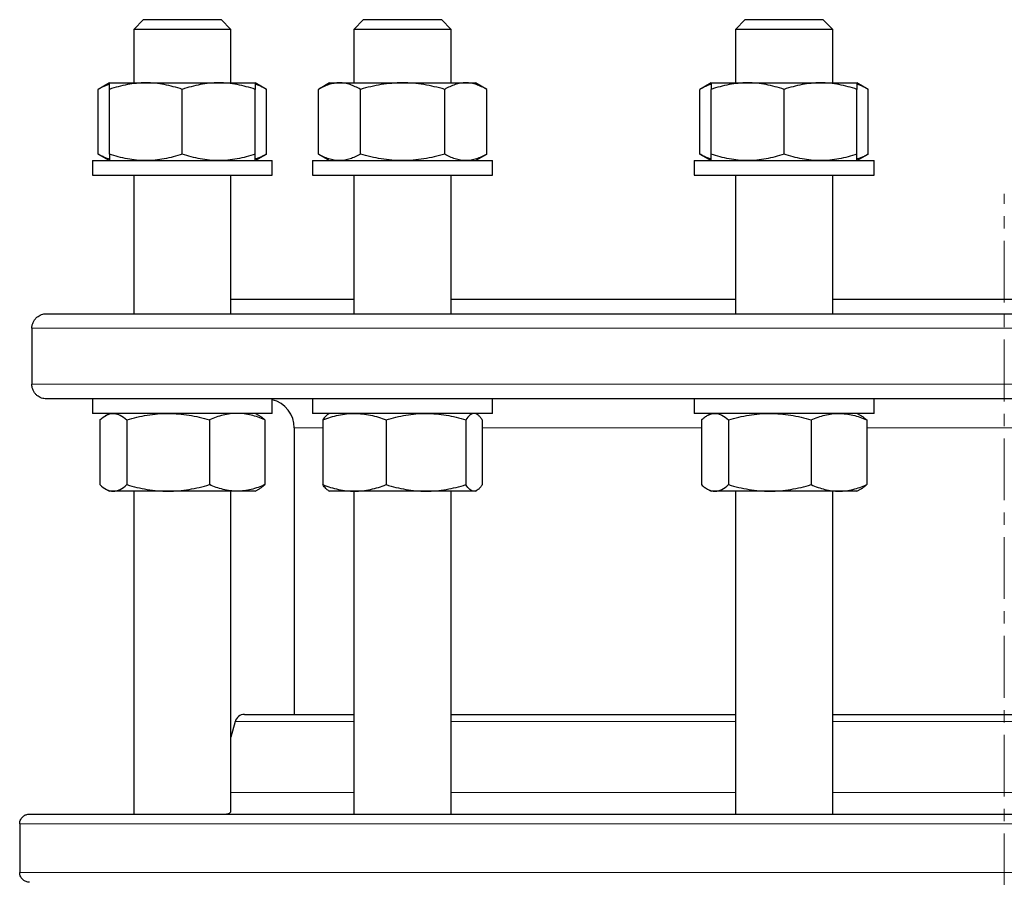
# Model space of a CAD drawing. Header units: millimetres. Extents: x 157 to 1087, y 67 to 925.
# Tile 2 of 9: x 174 to 376, y 251 to 427. Entities that reach past the tile are written whole.
import ezdxf

# ---------------------------------------------------------------- set-up
doc = ezdxf.new("R2010")
doc.units = ezdxf.units.MM
doc.linetypes.add('CENTERX2', pattern=[20.32, 12.7, -2.54, 2.54, -2.54])
doc.layers.add('FORMAT', color=7, linetype='Continuous')

msp = doc.modelspace()

# ---------------------------------------------------------------- linework, layer by layer
at = {"color": 7, "linetype": 'Continuous', "lineweight": 25}
for p, q in [((199.31, 427.3), (197.31, 425.3)), ((199.31, 427.3), (215.31, 427.3)), ((217.31, 425.3), (215.31, 427.3)), ((244.6, 427.3), (242.6, 425.3)), ((244.6, 427.3), (244.71, 427.3)), ((244.71, 427.3), (260.6, 427.3)), ((262.6, 425.3), (260.6, 427.3)), ((323.05, 427.3), (321.05, 425.3)), ((323.05, 427.3), (324.88, 427.3)), ((324.88, 427.3), (339.05, 427.3)), ((341.05, 425.3), (339.05, 427.3)), ((197.31, 425.3), (197.31, 414.3)), ((217.31, 425.3), (197.31, 425.3)), ((217.31, 414.3), (217.31, 425.3)), ((242.6, 425.3), (242.6, 414.3)), ((242.74, 425.3), (242.6, 425.3)), ((262.6, 425.3), (242.74, 425.3)), ((262.6, 414.3), (262.6, 425.3)), ((321.05, 425.3), (321.05, 414.3)), ((323.34, 425.3), (321.05, 425.3)), ((341.05, 425.3), (323.34, 425.3)), ((341.05, 414.3), (341.05, 425.3)), ((192.31, 414.3), (189.99, 412.96)), ((192.31, 414.3), (199.81, 414.3)), ((199.81, 414.3), (214.81, 414.3)), ((214.81, 414.3), (222.31, 414.3)), ((224.63, 412.96), (222.31, 414.3)), ((237.6, 414.3), (235.28, 412.96)), ((237.6, 414.3), (239.61, 414.3)), ((239.61, 414.3), (252.6, 414.3)), ((252.6, 414.3), (265.59, 414.3)), ((265.59, 414.3), (267.6, 414.3)), ((269.92, 412.96), (267.6, 414.3)), ((316.05, 414.3), (313.73, 412.96)), ((316.05, 414.3), (323.55, 414.3)), ((323.55, 414.3), (338.55, 414.3)), ((338.55, 414.3), (346.05, 414.3)), ((348.37, 412.96), (346.05, 414.3)), ((189.99, 399.64), (189.99, 412.96)), ((192.31, 399.64), (192.31, 412.96)), ((207.31, 399.64), (207.31, 412.96)), ((222.31, 399.64), (222.31, 412.96)), ((224.63, 399.64), (224.63, 412.96)), ((235.28, 399.64), (235.28, 412.96)), ((243.94, 399.64), (243.94, 412.96)), ((261.26, 399.64), (261.26, 412.96)), ((269.92, 399.64), (269.92, 412.96)), ((313.73, 399.64), (313.73, 412.96)), ((316.05, 399.64), (316.05, 412.96)), ((331.05, 399.64), (331.05, 412.96)), ((346.05, 399.64), (346.05, 412.96)), ((348.37, 399.64), (348.37, 412.96)), ((189.99, 399.64), (192.31, 398.3)), ((222.31, 398.3), (224.63, 399.64)), ((235.28, 399.64), (237.6, 398.3)), ((267.6, 398.3), (269.92, 399.64)), ((313.73, 399.64), (316.05, 398.3)), ((346.05, 398.3), (348.37, 399.64)), ((188.81, 398.3), (188.81, 395.3)), ((188.81, 398.3), (220.57, 398.3)), ((220.57, 398.3), (225.81, 398.3)), ((225.81, 395.3), (225.81, 398.3)), ((234.1, 398.3), (234.1, 395.3)), ((234.1, 398.3), (270.54, 398.3)), ((270.54, 398.3), (271.1, 398.3)), ((271.1, 395.3), (271.1, 398.3)), ((312.55, 398.3), (312.55, 395.3)), ((312.55, 398.3), (349.55, 398.3)), ((349.55, 395.3), (349.55, 398.3)), ((188.81, 395.3), (220.57, 395.3)), ((197.31, 395.3), (197.31, 366.8)), ((217.31, 366.8), (217.31, 395.3)), ((220.57, 395.3), (225.81, 395.3)), ((234.1, 395.3), (270.54, 395.3)), ((242.6, 395.3), (242.6, 366.8)), ((262.6, 366.8), (262.6, 395.3)), ((270.54, 395.3), (271.1, 395.3)), ((312.55, 395.3), (349.55, 395.3)), ((321.05, 395.3), (321.05, 366.8)), ((341.05, 366.8), (341.05, 395.3)), ((217.31, 369.8), (242.6, 369.8)), ((262.6, 369.8), (321.05, 369.8)), ((341.05, 369.8), (411.64, 369.8)), ((179.34, 366.8), (573.34, 366.8)), ((176.37, 363.8), (176.37, 352.3)), ((573.34, 349.3), (179.34, 349.3)), ((188.81, 349.3), (188.81, 346.3)), ((225.81, 346.3), (225.81, 349.3)), ((234.1, 349.3), (234.1, 346.3)), ((271.1, 346.3), (271.1, 349.3)), ((312.55, 349.3), (312.55, 346.3)), ((349.55, 346.3), (349.55, 349.3)), ((225.81, 346.3), (188.81, 346.3)), ((192.31, 346.3), (191.46, 345.81)), ((223.15, 345.81), (222.31, 346.3)), ((271.1, 346.3), (234.1, 346.3)), ((237.6, 346.3), (237.3, 346.13)), ((267.89, 346.13), (267.6, 346.3)), ((349.55, 346.3), (312.55, 346.3)), ((316.05, 346.3), (315.2, 345.81)), ((346.9, 345.81), (346.05, 346.3)), ((190.32, 344.96), (190.32, 331.64)), ((195.9, 344.96), (195.9, 331.64)), ((212.89, 344.96), (212.89, 331.64)), ((224.3, 344.96), (224.3, 331.64)), ((236.2, 344.96), (236.2, 331.64)), ((249.23, 344.96), (249.23, 331.64)), ((265.63, 344.96), (265.63, 331.64)), ((269, 344.96), (269, 331.64)), ((314.06, 344.96), (314.06, 331.64)), ((319.64, 344.96), (319.64, 331.64)), ((336.63, 344.96), (336.63, 331.64)), ((348.04, 344.96), (348.04, 331.64)), ((230.34, 343.3), (230.34, 284.36)), ((191.46, 330.79), (192.31, 330.3)), ((193.11, 330.3), (192.31, 330.3)), ((204.39, 330.3), (193.11, 330.3)), ((197.31, 330.3), (197.31, 263.86)), ((218.59, 330.3), (204.39, 330.3)), ((217.31, 264.42), (217.31, 330.3)), ((222.31, 330.3), (218.59, 330.3)), ((222.31, 330.3), (223.15, 330.79)), ((237.3, 330.47), (237.6, 330.3)), ((242.72, 330.3), (237.6, 330.3)), ((242.6, 330.3), (242.6, 263.86)), ((257.43, 330.3), (242.72, 330.3)), ((267.31, 330.3), (257.43, 330.3)), ((262.6, 263.86), (262.6, 330.3)), ((267.6, 330.3), (267.31, 330.3)), ((267.6, 330.3), (267.89, 330.47)), ((315.2, 330.79), (316.05, 330.3)), ((316.85, 330.3), (316.05, 330.3)), ((328.13, 330.3), (316.85, 330.3)), ((321.05, 330.3), (321.05, 263.86)), ((342.33, 330.3), (328.13, 330.3)), ((341.05, 263.86), (341.05, 330.3)), ((346.05, 330.3), (342.33, 330.3)), ((346.05, 330.3), (346.9, 330.79)), ((220.08, 284.36), (242.6, 284.36)), ((262.6, 284.36), (321.05, 284.36)), ((341.05, 284.36), (411.64, 284.36)), ((218.15, 282.88), (217.31, 279.72)), ((175.85, 263.86), (576.84, 263.86)), ((173.87, 261.86), (173.87, 251.86))]:
    msp.add_line(p, q, dxfattribs=at)
at = {"color": 8, "linetype": 'Continuous', "lineweight": 18}
for p, q in [((576.32, 363.8), (176.37, 363.8)), ((176.37, 352.3), (576.32, 352.3)), ((236.2, 343.3), (230.34, 343.3)), ((314.06, 343.3), (269, 343.3)), ((405.24, 343.3), (348.04, 343.3)), ((242.6, 282.88), (218.15, 282.88)), ((321.05, 282.88), (262.6, 282.88)), ((411.64, 282.88), (341.05, 282.88)), ((217.31, 268.31), (242.6, 268.31)), ((262.6, 268.31), (321.05, 268.31)), ((341.05, 268.31), (411.64, 268.31)), ((578.82, 261.86), (173.87, 261.86)), ((173.87, 251.86), (578.82, 251.86))]:
    msp.add_line(p, q, dxfattribs=at)
at = {"color": 7, "linetype": 'Continuous', "lineweight": 25}
for centre, radius, start, end in [((224.34, 343.3), 6, 0, 75.8873), ((220.08, 282.36), 2, 90, 165)]:
    msp.add_arc(centre, radius, start, end, dxfattribs=at)
for points, knots in [([(192.31, 413.98), (192.2, 413.95), (191.87, 413.86), (191.32, 413.64), (190.65, 413.33), (190.21, 413.08), (189.99, 412.96)], [0, 0, 0, 0, 0.132857, 0.421842, 0.710957, 1, 1, 1, 1]), ([(199.81, 414.3), (199.17, 414.3), (198.53, 414.26), (197.27, 414.14), (196.64, 414.05), (194.76, 413.7), (193.53, 413.36), (192.31, 412.96)], [0, 0, 0, 0, 0.25, 0.25, 0.5, 0.5, 1, 1, 1, 1]), ([(192.31, 412.96), (192.31, 413.37), (192.31, 413.7), (192.31, 414.17), (192.31, 414.3), (192.31, 414.3)], [0, 0, 0, 0, 0.5, 0.5, 1, 1, 1, 1]), ([(207.31, 412.96), (206.08, 413.37), (204.84, 413.7), (202.35, 414.17), (201.08, 414.3), (199.81, 414.3)], [0, 0, 0, 0, 0.5, 0.5, 1, 1, 1, 1]), ([(214.81, 414.3), (214.17, 414.3), (213.54, 414.27), (212.26, 414.14), (211.63, 414.05), (209.75, 413.7), (208.52, 413.36), (207.31, 412.96)], [0, 0, 0, 0, 0.25, 0.25, 0.5, 0.5, 1, 1, 1, 1]), ([(222.31, 412.96), (221.7, 413.16), (221.08, 413.35), (219.84, 413.68), (219.21, 413.82), (217.33, 414.17), (216.07, 414.3), (214.81, 414.3)], [0, 0, 0, 0, 0.25, 0.25, 0.5, 0.5, 1, 1, 1, 1]), ([(222.31, 414.3), (222.31, 414.3), (222.31, 414.26), (222.31, 414.14), (222.31, 414.05), (222.31, 413.7), (222.31, 413.36), (222.31, 412.96)], [0, 0, 0, 0, 0.25, 0.25, 0.5, 0.5, 1, 1, 1, 1]), ([(224.63, 412.96), (224.39, 413.09), (223.93, 413.35), (223.22, 413.67), (222.68, 413.88), (222.37, 413.97), (222.31, 413.98)], [0, 0, 0, 0, 0.30517, 0.610427, 0.915525, 1, 1, 1, 1]), ([(239.61, 414.3), (239.24, 414.3), (238.87, 414.26), (238.14, 414.14), (237.78, 414.05), (236.7, 413.7), (235.99, 413.36), (235.28, 412.96)], [0, 0, 0, 0, 0.25, 0.25, 0.5, 0.5, 1, 1, 1, 1]), ([(243.94, 412.96), (243.23, 413.37), (242.52, 413.7), (241.08, 414.17), (240.35, 414.3), (239.61, 414.3)], [0, 0, 0, 0, 0.5, 0.5, 1, 1, 1, 1]), ([(252.6, 414.3), (251.86, 414.3), (251.13, 414.26), (249.67, 414.14), (248.94, 414.05), (246.78, 413.7), (245.35, 413.36), (243.94, 412.96)], [0, 0, 0, 0, 0.25, 0.25, 0.5, 0.5, 1, 1, 1, 1]), ([(261.26, 412.96), (259.84, 413.37), (258.42, 413.7), (255.53, 414.17), (254.08, 414.3), (252.6, 414.3)], [0, 0, 0, 0, 0.5, 0.5, 1, 1, 1, 1]), ([(265.59, 414.3), (265.22, 414.3), (264.86, 414.27), (264.12, 414.14), (263.75, 414.05), (262.67, 413.7), (261.96, 413.36), (261.26, 412.96)], [0, 0, 0, 0, 0.25, 0.25, 0.5, 0.5, 1, 1, 1, 1]), ([(269.92, 412.96), (269.57, 413.16), (269.21, 413.35), (268.49, 413.68), (268.13, 413.82), (267.05, 414.17), (266.32, 414.3), (265.59, 414.3)], [0, 0, 0, 0, 0.25, 0.25, 0.5, 0.5, 1, 1, 1, 1]), ([(316.05, 413.99), (315.8, 413.91), (315.28, 413.74), (314.51, 413.39), (313.99, 413.1), (313.73, 412.96)], [0, 0, 0, 0, 0.320666, 0.660318, 1, 1, 1, 1]), ([(323.55, 414.3), (322.91, 414.3), (322.27, 414.26), (321.01, 414.14), (320.38, 414.05), (318.51, 413.7), (317.27, 413.36), (316.05, 412.96)], [0, 0, 0, 0, 0.25, 0.25, 0.5, 0.5, 1, 1, 1, 1]), ([(316.05, 414.3), (316.05, 414.3), (316.05, 414.27), (316.05, 414.14), (316.05, 414.05), (316.05, 413.7), (316.05, 413.36), (316.05, 412.96)], [0, 0, 0, 0, 0.25, 0.25, 0.5, 0.5, 1, 1, 1, 1]), ([(331.05, 412.96), (329.82, 413.37), (328.59, 413.7), (326.09, 414.17), (324.83, 414.3), (323.55, 414.3)], [0, 0, 0, 0, 0.5, 0.5, 1, 1, 1, 1]), ([(338.55, 414.3), (337.91, 414.3), (337.27, 414.26), (336.01, 414.14), (335.38, 414.05), (333.51, 413.7), (332.27, 413.36), (331.05, 412.96)], [0, 0, 0, 0, 0.25, 0.25, 0.5, 0.5, 1, 1, 1, 1]), ([(346.05, 412.96), (344.82, 413.37), (343.59, 413.7), (341.09, 414.17), (339.83, 414.3), (338.55, 414.3)], [0, 0, 0, 0, 0.5, 0.5, 1, 1, 1, 1]), ([(346.05, 414.3), (346.05, 414.3), (346.05, 414.27), (346.05, 414.14), (346.05, 414.05), (346.05, 413.7), (346.05, 413.36), (346.05, 412.96)], [0, 0, 0, 0, 0.25, 0.25, 0.5, 0.5, 1, 1, 1, 1]), ([(348.37, 412.96), (348.14, 413.09), (347.67, 413.35), (346.96, 413.67), (346.42, 413.88), (346.12, 413.97), (346.05, 413.98)], [0, 0, 0, 0, 0.30517, 0.610427, 0.915525, 1, 1, 1, 1]), ([(192.31, 398.61), (192.2, 398.64), (191.87, 398.73), (191.32, 398.96), (190.65, 399.27), (190.21, 399.51), (189.99, 399.64)], [0, 0, 0, 0, 0.132857, 0.421842, 0.710957, 1, 1, 1, 1]), ([(199.81, 398.3), (199.17, 398.3), (198.53, 398.33), (197.27, 398.45), (196.64, 398.54), (194.76, 398.89), (193.53, 399.23), (192.31, 399.64)], [0, 0, 0, 0, 0.25, 0.25, 0.5, 0.5, 1, 1, 1, 1]), ([(192.31, 399.64), (192.31, 399.23), (192.31, 398.89), (192.31, 398.42), (192.31, 398.3), (192.31, 398.3)], [0, 0, 0, 0, 0.5, 0.5, 1, 1, 1, 1]), ([(207.31, 399.64), (206.08, 399.23), (204.84, 398.89), (202.35, 398.42), (201.08, 398.3), (199.81, 398.3)], [0, 0, 0, 0, 0.5, 0.5, 1, 1, 1, 1]), ([(214.81, 398.3), (214.17, 398.3), (213.54, 398.33), (212.26, 398.45), (211.63, 398.54), (209.75, 398.9), (208.52, 399.23), (207.31, 399.64)], [0, 0, 0, 0, 0.25, 0.25, 0.5, 0.5, 1, 1, 1, 1]), ([(222.31, 399.64), (221.7, 399.43), (221.08, 399.25), (219.84, 398.91), (219.21, 398.77), (217.33, 398.42), (216.07, 398.3), (214.81, 398.3)], [0, 0, 0, 0, 0.25, 0.25, 0.5, 0.5, 1, 1, 1, 1]), ([(222.31, 398.3), (222.31, 398.3), (222.31, 398.33), (222.31, 398.45), (222.31, 398.54), (222.31, 398.89), (222.31, 399.23), (222.31, 399.64)], [0, 0, 0, 0, 0.25, 0.25, 0.5, 0.5, 1, 1, 1, 1]), ([(224.63, 399.64), (224.39, 399.51), (223.93, 399.25), (223.22, 398.92), (222.68, 398.71), (222.37, 398.63), (222.31, 398.61)], [0, 0, 0, 0, 0.30517, 0.610427, 0.915525, 1, 1, 1, 1]), ([(239.61, 398.3), (239.24, 398.3), (238.87, 398.33), (238.14, 398.45), (237.78, 398.54), (236.7, 398.89), (235.99, 399.23), (235.28, 399.64)], [0, 0, 0, 0, 0.25, 0.25, 0.5, 0.5, 1, 1, 1, 1]), ([(243.94, 399.64), (243.23, 399.23), (242.52, 398.89), (241.08, 398.42), (240.35, 398.3), (239.61, 398.3)], [0, 0, 0, 0, 0.5, 0.5, 1, 1, 1, 1]), ([(252.6, 398.3), (251.86, 398.3), (251.13, 398.33), (249.67, 398.45), (248.94, 398.54), (246.78, 398.89), (245.35, 399.23), (243.94, 399.64)], [0, 0, 0, 0, 0.25, 0.25, 0.5, 0.5, 1, 1, 1, 1]), ([(261.26, 399.64), (259.84, 399.23), (258.42, 398.89), (255.53, 398.42), (254.08, 398.3), (252.6, 398.3)], [0, 0, 0, 0, 0.5, 0.5, 1, 1, 1, 1]), ([(265.59, 398.3), (265.22, 398.3), (264.86, 398.33), (264.12, 398.45), (263.75, 398.54), (262.67, 398.9), (261.96, 399.23), (261.26, 399.64)], [0, 0, 0, 0, 0.25, 0.25, 0.5, 0.5, 1, 1, 1, 1]), ([(269.92, 399.64), (269.57, 399.43), (269.21, 399.25), (268.49, 398.91), (268.13, 398.77), (267.05, 398.42), (266.32, 398.3), (265.59, 398.3)], [0, 0, 0, 0, 0.25, 0.25, 0.5, 0.5, 1, 1, 1, 1]), ([(316.05, 398.6), (315.8, 398.69), (315.28, 398.85), (314.51, 399.21), (313.99, 399.49), (313.73, 399.64)], [0, 0, 0, 0, 0.320666, 0.660318, 1, 1, 1, 1]), ([(323.55, 398.3), (322.91, 398.3), (322.27, 398.33), (321.01, 398.45), (320.38, 398.54), (318.51, 398.89), (317.27, 399.23), (316.05, 399.64)], [0, 0, 0, 0, 0.25, 0.25, 0.5, 0.5, 1, 1, 1, 1]), ([(316.05, 398.3), (316.05, 398.3), (316.05, 398.33), (316.05, 398.45), (316.05, 398.54), (316.05, 398.9), (316.05, 399.23), (316.05, 399.64)], [0, 0, 0, 0, 0.25, 0.25, 0.5, 0.5, 1, 1, 1, 1]), ([(331.05, 399.64), (329.82, 399.23), (328.59, 398.89), (326.09, 398.42), (324.83, 398.3), (323.55, 398.3)], [0, 0, 0, 0, 0.5, 0.5, 1, 1, 1, 1]), ([(338.55, 398.3), (337.91, 398.3), (337.27, 398.33), (336.01, 398.45), (335.38, 398.54), (333.51, 398.89), (332.27, 399.23), (331.05, 399.64)], [0, 0, 0, 0, 0.25, 0.25, 0.5, 0.5, 1, 1, 1, 1]), ([(346.05, 399.64), (344.82, 399.23), (343.59, 398.89), (341.09, 398.42), (339.83, 398.3), (338.55, 398.3)], [0, 0, 0, 0, 0.5, 0.5, 1, 1, 1, 1]), ([(346.05, 398.3), (346.05, 398.3), (346.05, 398.33), (346.05, 398.45), (346.05, 398.54), (346.05, 398.9), (346.05, 399.23), (346.05, 399.64)], [0, 0, 0, 0, 0.25, 0.25, 0.5, 0.5, 1, 1, 1, 1]), ([(348.37, 399.64), (348.14, 399.51), (347.67, 399.25), (346.96, 398.92), (346.42, 398.71), (346.12, 398.63), (346.05, 398.61)], [0, 0, 0, 0, 0.3051705, 0.6104273, 0.9155251, 1, 1, 1, 1]), ([(176.37, 363.8), (176.37, 364.04), (176.39, 364.27), (176.5, 364.72), (176.58, 364.94), (176.77, 365.33), (176.89, 365.51), (177.14, 365.82), (177.27, 365.97), (177.71, 366.33), (178.02, 366.51), (178.67, 366.74), (179.01, 366.8), (179.34, 366.8)], [0, 0, 0, 0, 0.125, 0.125, 0.25, 0.25, 0.375, 0.375, 0.5, 0.5, 0.75, 0.75, 1, 1, 1, 1]), ([(179.34, 349.3), (179.01, 349.3), (178.67, 349.35), (178.19, 349.52), (178.03, 349.6), (177.71, 349.78), (177.56, 349.88), (177.28, 350.12), (177.14, 350.27), (176.89, 350.58), (176.77, 350.76), (176.58, 351.15), (176.5, 351.36), (176.42, 351.7), (176.4, 351.82), (176.37, 352.06), (176.37, 352.18), (176.37, 352.3)], [0, 0, 0, 0, 0.25, 0.25, 0.375, 0.375, 0.5, 0.5, 0.625, 0.625, 0.75, 0.75, 0.875, 0.875, 0.9375, 0.9375, 1, 1, 1, 1]), ([(190.32, 344.96), (190.77, 345.37), (191.23, 345.7), (192.16, 346.17), (192.63, 346.3), (193.11, 346.3)], [0, 0, 0, 0, 0.5, 0.5, 1, 1, 1, 1]), ([(193.11, 346.3), (193.34, 346.3), (193.58, 346.26), (194.05, 346.14), (194.28, 346.05), (194.98, 345.7), (195.44, 345.36), (195.9, 344.96)], [0, 0, 0, 0, 0.25, 0.25, 0.5, 0.5, 1, 1, 1, 1]), ([(195.9, 344.96), (197.28, 345.37), (198.68, 345.7), (201.51, 346.17), (202.94, 346.3), (204.39, 346.3)], [0, 0, 0, 0, 0.5, 0.5, 1, 1, 1, 1]), ([(204.39, 346.3), (205.11, 346.3), (205.84, 346.26), (207.27, 346.14), (207.98, 346.05), (210.1, 345.7), (211.5, 345.36), (212.89, 344.96)], [0, 0, 0, 0, 0.25, 0.25, 0.5, 0.5, 1, 1, 1, 1]), ([(218.59, 346.3), (218.11, 346.3), (217.62, 346.27), (216.65, 346.14), (216.17, 346.05), (214.74, 345.7), (213.81, 345.36), (212.89, 344.96)], [0, 0, 0, 0, 0.25, 0.25, 0.5, 0.5, 1, 1, 1, 1]), ([(224.3, 344.96), (223.83, 345.16), (223.36, 345.35), (222.42, 345.68), (221.94, 345.82), (220.51, 346.17), (219.55, 346.3), (218.59, 346.3)], [0, 0, 0, 0, 0.25, 0.25, 0.5, 0.5, 1, 1, 1, 1]), ([(236.2, 344.96), (237.27, 345.37), (238.34, 345.7), (240.51, 346.17), (241.61, 346.3), (242.72, 346.3)], [0, 0, 0, 0, 0.5, 0.5, 1, 1, 1, 1]), ([(242.72, 346.3), (243.27, 346.3), (243.83, 346.26), (244.92, 346.14), (245.47, 346.05), (247.1, 345.7), (248.17, 345.36), (249.23, 344.96)], [0, 0, 0, 0, 0.25, 0.25, 0.5, 0.5, 1, 1, 1, 1]), ([(249.23, 344.96), (250.57, 345.37), (251.92, 345.7), (254.65, 346.17), (256.03, 346.3), (257.43, 346.3)], [0, 0, 0, 0, 0.5, 0.5, 1, 1, 1, 1]), ([(257.43, 346.3), (258.13, 346.3), (258.83, 346.26), (260.21, 346.14), (260.9, 346.05), (262.94, 345.7), (264.29, 345.36), (265.63, 344.96)], [0, 0, 0, 0, 0.25, 0.25, 0.5, 0.5, 1, 1, 1, 1]), ([(267.31, 346.3), (267.17, 346.3), (267.03, 346.27), (266.74, 346.14), (266.6, 346.05), (266.18, 345.7), (265.9, 345.36), (265.63, 344.96)], [0, 0, 0, 0, 0.25, 0.25, 0.5, 0.5, 1, 1, 1, 1]), ([(269, 344.96), (268.86, 345.16), (268.72, 345.35), (268.44, 345.68), (268.3, 345.82), (267.88, 346.17), (267.6, 346.3), (267.31, 346.3)], [0, 0, 0, 0, 0.25, 0.25, 0.5, 0.5, 1, 1, 1, 1]), ([(314.06, 344.96), (314.29, 345.16), (314.52, 345.35), (314.98, 345.68), (315.21, 345.82), (315.91, 346.17), (316.38, 346.3), (316.85, 346.3)], [0, 0, 0, 0, 0.25, 0.25, 0.5, 0.5, 1, 1, 1, 1]), ([(316.85, 346.3), (317.09, 346.3), (317.32, 346.27), (317.8, 346.14), (318.03, 346.05), (318.73, 345.7), (319.19, 345.36), (319.64, 344.96)], [0, 0, 0, 0, 0.25, 0.25, 0.5, 0.5, 1, 1, 1, 1]), ([(319.64, 344.96), (321.03, 345.37), (322.43, 345.7), (325.26, 346.17), (326.69, 346.3), (328.13, 346.3)], [0, 0, 0, 0, 0.5, 0.5, 1, 1, 1, 1]), ([(328.13, 346.3), (328.85, 346.3), (329.58, 346.26), (331.01, 346.14), (331.72, 346.05), (333.84, 345.7), (335.24, 345.36), (336.63, 344.96)], [0, 0, 0, 0, 0.25, 0.25, 0.5, 0.5, 1, 1, 1, 1]), ([(336.63, 344.96), (337.56, 345.37), (338.5, 345.7), (340.4, 346.17), (341.36, 346.3), (342.33, 346.3)], [0, 0, 0, 0, 0.5, 0.5, 1, 1, 1, 1]), ([(342.33, 346.3), (342.82, 346.3), (343.31, 346.26), (344.27, 346.14), (344.75, 346.05), (346.17, 345.7), (347.11, 345.36), (348.04, 344.96)], [0, 0, 0, 0, 0.25, 0.25, 0.5, 0.5, 1, 1, 1, 1]), ([(224.3, 344.96), (224.15, 345.09), (223.85, 345.34), (223.46, 345.63), (223.23, 345.76), (223.15, 345.8)], [0, 0, 0, 0, 0.3969146, 0.7939416, 1, 1, 1, 1]), ([(237.31, 346.12), (237.24, 346.08), (237.08, 345.99), (236.81, 345.74), (236.51, 345.39), (236.3, 345.1), (236.2, 344.96)], [0, 0, 0, 0, 0.168542, 0.443883, 0.721929, 1, 1, 1, 1]), ([(346.89, 345.8), (346.94, 345.78), (347.16, 345.66), (347.54, 345.39), (347.87, 345.1), (348.04, 344.96)], [0, 0, 0, 0, 0.1163044, 0.5581325, 1, 1, 1, 1]), ([(190.32, 331.64), (190.77, 331.23), (191.23, 330.89), (192.16, 330.42), (192.63, 330.3), (193.11, 330.3)], [0, 0, 0, 0, 0.5, 0.5, 1, 1, 1, 1]), ([(193.11, 330.3), (193.34, 330.3), (193.58, 330.33), (194.05, 330.45), (194.28, 330.54), (194.98, 330.89), (195.44, 331.23), (195.9, 331.64)], [0, 0, 0, 0, 0.25, 0.25, 0.5, 0.5, 1, 1, 1, 1]), ([(195.9, 331.64), (197.28, 331.23), (198.68, 330.89), (201.51, 330.42), (202.94, 330.3), (204.39, 330.3)], [0, 0, 0, 0, 0.5, 0.5, 1, 1, 1, 1]), ([(204.39, 330.3), (205.11, 330.3), (205.84, 330.33), (207.27, 330.45), (207.98, 330.54), (210.1, 330.89), (211.5, 331.23), (212.89, 331.64)], [0, 0, 0, 0, 0.25, 0.25, 0.5, 0.5, 1, 1, 1, 1]), ([(218.59, 330.3), (218.11, 330.3), (217.62, 330.33), (216.65, 330.45), (216.17, 330.54), (214.74, 330.9), (213.81, 331.23), (212.89, 331.64)], [0, 0, 0, 0, 0.25, 0.25, 0.5, 0.5, 1, 1, 1, 1]), ([(224.3, 331.64), (223.83, 331.43), (223.36, 331.25), (222.42, 330.91), (221.94, 330.77), (220.51, 330.42), (219.55, 330.3), (218.59, 330.3)], [0, 0, 0, 0, 0.25, 0.25, 0.5, 0.5, 1, 1, 1, 1]), ([(224.3, 331.64), (224.15, 331.51), (223.85, 331.25), (223.46, 330.97), (223.23, 330.84), (223.15, 330.79)], [0, 0, 0, 0, 0.396915, 0.793942, 1, 1, 1, 1]), ([(236.2, 331.64), (237.27, 331.23), (238.34, 330.89), (240.51, 330.42), (241.61, 330.3), (242.72, 330.3)], [0, 0, 0, 0, 0.5, 0.5, 1, 1, 1, 1]), ([(237.31, 330.48), (237.24, 330.51), (237.08, 330.6), (236.81, 330.86), (236.51, 331.2), (236.3, 331.49), (236.2, 331.64)], [0, 0, 0, 0, 0.168542, 0.443883, 0.721929, 1, 1, 1, 1]), ([(242.72, 330.3), (243.27, 330.3), (243.83, 330.33), (244.92, 330.45), (245.47, 330.54), (247.1, 330.89), (248.17, 331.23), (249.23, 331.64)], [0, 0, 0, 0, 0.25, 0.25, 0.5, 0.5, 1, 1, 1, 1]), ([(249.23, 331.64), (250.57, 331.23), (251.92, 330.89), (254.65, 330.42), (256.03, 330.3), (257.43, 330.3)], [0, 0, 0, 0, 0.5, 0.5, 1, 1, 1, 1]), ([(257.43, 330.3), (258.13, 330.3), (258.83, 330.33), (260.21, 330.45), (260.9, 330.54), (262.94, 330.89), (264.29, 331.23), (265.63, 331.64)], [0, 0, 0, 0, 0.25, 0.25, 0.5, 0.5, 1, 1, 1, 1]), ([(267.31, 330.3), (267.17, 330.3), (267.03, 330.33), (266.74, 330.45), (266.6, 330.54), (266.18, 330.9), (265.9, 331.23), (265.63, 331.64)], [0, 0, 0, 0, 0.25, 0.25, 0.5, 0.5, 1, 1, 1, 1]), ([(269, 331.64), (268.86, 331.43), (268.72, 331.25), (268.44, 330.91), (268.3, 330.77), (267.88, 330.42), (267.6, 330.3), (267.31, 330.3)], [0, 0, 0, 0, 0.25, 0.25, 0.5, 0.5, 1, 1, 1, 1]), ([(314.06, 331.64), (314.29, 331.43), (314.52, 331.25), (314.98, 330.91), (315.21, 330.77), (315.91, 330.42), (316.38, 330.3), (316.85, 330.3)], [0, 0, 0, 0, 0.25, 0.25, 0.5, 0.5, 1, 1, 1, 1]), ([(316.85, 330.3), (317.09, 330.3), (317.32, 330.33), (317.8, 330.45), (318.03, 330.54), (318.73, 330.9), (319.19, 331.23), (319.64, 331.64)], [0, 0, 0, 0, 0.25, 0.25, 0.5, 0.5, 1, 1, 1, 1]), ([(319.64, 331.64), (321.03, 331.23), (322.43, 330.89), (325.26, 330.42), (326.69, 330.3), (328.13, 330.3)], [0, 0, 0, 0, 0.5, 0.5, 1, 1, 1, 1]), ([(328.13, 330.3), (328.85, 330.3), (329.58, 330.33), (331.01, 330.45), (331.72, 330.54), (333.84, 330.89), (335.24, 331.23), (336.63, 331.64)], [0, 0, 0, 0, 0.25, 0.25, 0.5, 0.5, 1, 1, 1, 1]), ([(336.63, 331.64), (337.56, 331.23), (338.5, 330.89), (340.4, 330.42), (341.36, 330.3), (342.33, 330.3)], [0, 0, 0, 0, 0.5, 0.5, 1, 1, 1, 1]), ([(342.33, 330.3), (342.82, 330.3), (343.31, 330.33), (344.27, 330.45), (344.75, 330.54), (346.17, 330.89), (347.11, 331.23), (348.04, 331.64)], [0, 0, 0, 0, 0.25, 0.25, 0.5, 0.5, 1, 1, 1, 1]), ([(346.89, 330.79), (346.94, 330.82), (347.16, 330.93), (347.54, 331.21), (347.87, 331.49), (348.04, 331.64)], [0, 0, 0, 0, 0.116304, 0.558133, 1, 1, 1, 1]), ([(173.87, 261.86), (173.87, 262.02), (173.88, 262.17), (173.96, 262.48), (174.01, 262.62), (174.14, 262.88), (174.21, 263), (174.38, 263.21), (174.47, 263.3), (174.76, 263.55), (174.97, 263.67), (175.4, 263.82), (175.62, 263.86), (175.85, 263.86)], [0, 0, 0, 0, 0.125, 0.125, 0.25, 0.25, 0.375, 0.375, 0.5, 0.5, 0.75, 0.75, 1, 1, 1, 1]), ([(216.09, 263.86), (216.22, 263.86), (216.49, 263.88), (216.79, 263.96), (217.03, 264.07), (217.19, 264.19), (217.29, 264.31), (217.3, 264.38), (217.3, 264.42)], [0, 0, 0, 0, 0.171128, 0.344114, 0.510979, 0.677864, 0.849508, 1, 1, 1, 1]), ([(175.85, 249.86), (175.73, 249.86), (175.62, 249.87), (175.4, 249.91), (175.29, 249.93), (174.97, 250.05), (174.76, 250.17), (174.47, 250.41), (174.38, 250.51), (174.21, 250.72), (174.14, 250.84), (174.01, 251.1), (173.96, 251.24), (173.88, 251.54), (173.87, 251.7), (173.87, 251.86)], [0, 0, 0, 0, 0.125, 0.125, 0.25, 0.25, 0.5, 0.5, 0.625, 0.625, 0.75, 0.75, 0.875, 0.875, 1, 1, 1, 1])]:
    msp.add_open_spline(points, degree=3, knots=knots, dxfattribs=at)
at = {"layer": 'FORMAT', "linetype": 'CENTERX2', "lineweight": 18}
msp.add_line((376.34, 104.93), (376.34, 391.48), dxfattribs=at)

doc.saveas('drawing.dxf')
